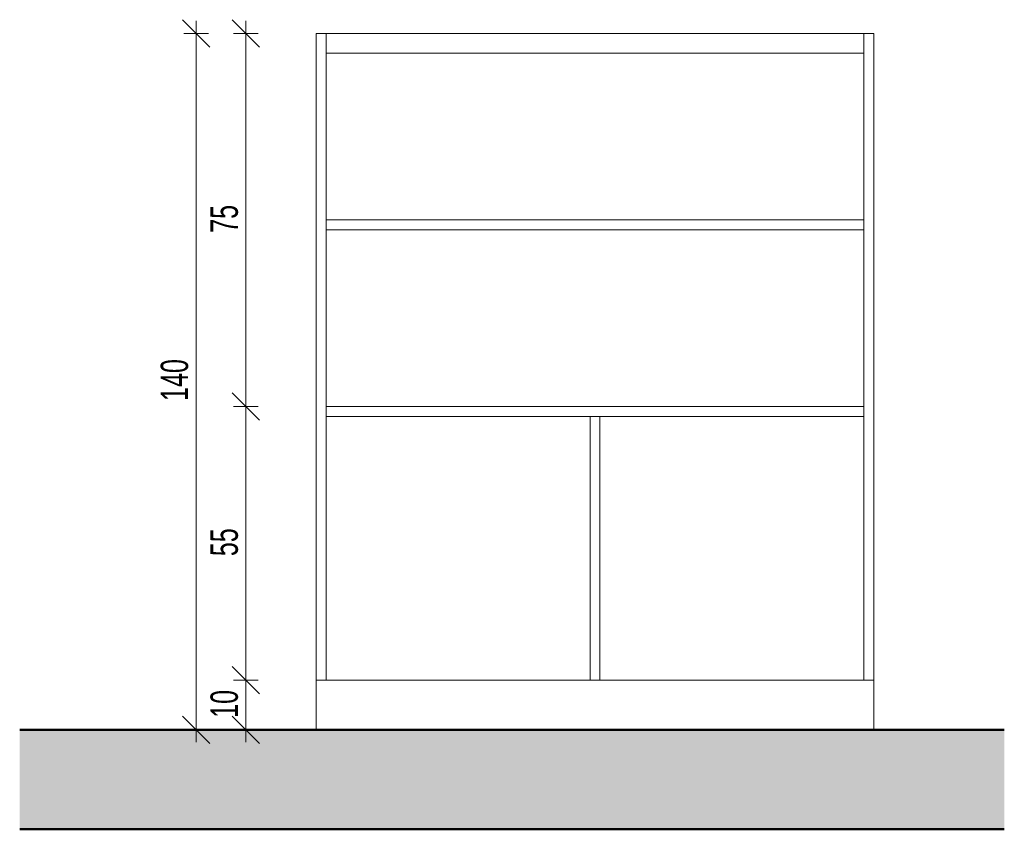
# Model space of a CAD drawing. Header units: centimetres. Extents: x 14139 to 16486, y 53 to 11774.
# Tile 4 of 7: x 15048 to 15246, y 610 to 773. Entities that reach past the tile are written whole.
import ezdxf

# ---------------------------------------------------------------- set-up
doc = ezdxf.new("R2010")
doc.units = ezdxf.units.CM
for name, color, linetype, lineweight in [('A-ANNO-DIMS', 211, 'Continuous', 9), ('A-ANNO-DIMS-25', 211, 'Continuous', 9), ('A-FLOR-FNSH', 192, 'Continuous', 50), ('A-FLOR-PATT', 8, 'Continuous', 50), ('A-GENM', 13, 'Continuous', 18)]:
    doc.layers.add(name, color=color, linetype=linetype, lineweight=lineweight)
doc.styles.add('Arial Narrow', font='ARIALN.TTF', dxfattribs={"width": 0.8, "height": 5.5})
doc.dimstyles.new('2_2mm-Centymetry-Weryfikacja', dxfattribs={"dimscale": 30.48, "dimtxt": 5.62887, "dimasz": 0.180446, "dimexe": 0.082021, "dimexo": 0.0625, "dimgap": 0, "dimtad": 1, "dimdec": 1, "dimrnd": 0.1, "dimdsep": 46, "dimtxsty": 'Arial Narrow', "dimblk1": 'OBLIQUE', "dimblk2": 'OBLIQUE', "dimsah": 1, "dimcen": 0.09, "dimdle": 0.082021, "dimazin": 2, "dimtfac": 1, "dimtdec": 4, "dimtix": 1, "dimtmove": 0, "dimatfit": 3, "dimfxl": 0.082021, "dimfxlon": 1, "dimtvp": 1, "dimtolj": 1, "dimtzin": 0, "dimarcsym": 2})

# ---------------------------------------------------------------- blocks, each defined once
blk = doc.blocks.new('FURN_St_Szafka14 - E25-S-16_Szafka-10390550-E25-S-16-2-2')
at = {"layer": 'A-GENM'}
for p, q in [((29080.13, 640), (29080.13, 770)), ((29080.13, 770), (29082.13, 770)), ((29082.13, 770), (29190.13, 770)), ((29082.13, 766), (29082.13, 770)), ((29082.13, 770), (29082.13, 640)), ((29190.13, 766), (29190.13, 770)), ((29190.13, 640), (29190.13, 770)), ((29190.13, 770), (29192.13, 770)), ((29192.13, 770), (29192.13, 640)), ((29190.13, 766), (29082.13, 766)), ((29082.13, 732.5), (29190.13, 732.5)), ((29190.13, 730.5), (29082.13, 730.5)), ((29082.13, 695), (29190.13, 695)), ((29082.13, 693), (29082.13, 695)), ((29190.13, 693), (29190.13, 695)), ((29190.13, 693), (29082.13, 693)), ((29135.13, 640), (29135.13, 693)), ((29135.13, 693), (29137.13, 693)), ((29137.13, 693), (29137.13, 640)), ((29080.13, 640), (29192.13, 640)), ((29080.13, 640), (29080.13, 630)), ((29080.13, 640), (29082.13, 640)), ((29135.13, 640), (29137.13, 640)), ((29190.13, 640), (29192.13, 640)), ((29192.13, 630), (29192.13, 640))]:
    blk.add_line(p, q, dxfattribs=at)
blk = doc.blocks.new('DIMBLOCK22-E25-S-16-2-2')
at = {"layer": 'A-ANNO-DIMS-25', "lineweight": 18}
for p, q in [((15093.32, 770), (15090.57, 772.75)), ((15093.32, 770), (15096.07, 767.25)), ((15093.32, 695), (15090.57, 697.75)), ((15093.32, 695), (15096.07, 692.25))]:
    blk.add_line(p, q, dxfattribs=at)
at = {"layer": 'A-ANNO-DIMS-25'}
for p, q in [((15093.32, 772.5), (15093.32, 695)), ((15093.32, 770), (15090.82, 770)), ((15093.32, 770), (15095.82, 770)), ((15093.32, 695), (15090.82, 695)), ((15093.32, 695), (15095.82, 695))]:
    blk.add_line(p, q, dxfattribs=at)
at = {"layer": 'A-ANNO-DIMS-25', "color": 0, "insert": (15086.21, 729.91), "char_height": 5.5, "width": 6.2186, "attachment_point": 1, "rotation": 90, "line_spacing_factor": 0.974696, "style": 'Arial Narrow'}
blk.add_mtext('75', dxfattribs=at)
blk = doc.blocks.new('_Oblique')
at = {"color": 0, "linetype": 'ByBlock', "lineweight": -2}
blk.add_line((-0.5, -0.5), (0.5, 0.5), dxfattribs=at)
blk = doc.blocks.new('DIMBLOCK23-E25-S-16-2-2')
at = {"layer": 'A-ANNO-DIMS-25', "lineweight": 18}
for p, q in [((15093.32, 695), (15090.57, 697.75)), ((15093.32, 695), (15096.07, 692.25)), ((15093.32, 640), (15090.57, 642.75)), ((15093.32, 640), (15096.07, 637.25))]:
    blk.add_line(p, q, dxfattribs=at)
at = {"layer": 'A-ANNO-DIMS-25'}
for p, q in [((15093.32, 695), (15090.82, 695)), ((15093.32, 695), (15093.32, 640)), ((15093.32, 695), (15095.82, 695)), ((15093.32, 640), (15090.82, 640)), ((15093.32, 640), (15095.82, 640))]:
    blk.add_line(p, q, dxfattribs=at)
at = {"layer": 'A-ANNO-DIMS-25', "color": 0, "insert": (15086.21, 664.91), "char_height": 5.5, "width": 6.2186, "attachment_point": 1, "rotation": 90, "line_spacing_factor": 0.974696, "style": 'Arial Narrow'}
blk.add_mtext('55', dxfattribs=at)
blk = doc.blocks.new('DIMBLOCK24-E25-S-16-2-2')
at = {"layer": 'A-ANNO-DIMS-25', "lineweight": 18}
for p, q in [((15093.32, 640), (15090.57, 642.75)), ((15093.32, 640), (15096.07, 637.25)), ((15093.32, 630), (15090.57, 632.75)), ((15093.32, 630), (15096.07, 627.25))]:
    blk.add_line(p, q, dxfattribs=at)
at = {"layer": 'A-ANNO-DIMS-25'}
for p, q in [((15093.32, 640), (15090.82, 640)), ((15093.32, 640), (15093.32, 627.5)), ((15093.32, 640), (15095.82, 640)), ((15093.32, 630), (15090.82, 630)), ((15093.32, 630), (15095.82, 630))]:
    blk.add_line(p, q, dxfattribs=at)
at = {"layer": 'A-ANNO-DIMS-25', "color": 0, "insert": (15086.21, 632.41), "char_height": 5.5, "width": 6.2186, "attachment_point": 1, "rotation": 90, "line_spacing_factor": 0.974696, "style": 'Arial Narrow'}
blk.add_mtext('10', dxfattribs=at)
blk = doc.blocks.new('DIMBLOCK25-E25-S-16-2-2')
at = {"layer": 'A-ANNO-DIMS-25', "lineweight": 18}
for p, q in [((15083.32, 770), (15080.57, 772.75)), ((15083.32, 770), (15086.07, 767.25)), ((15083.32, 630), (15080.57, 632.75)), ((15083.32, 630), (15086.07, 627.25))]:
    blk.add_line(p, q, dxfattribs=at)
at = {"layer": 'A-ANNO-DIMS-25'}
for p, q in [((15083.32, 772.5), (15083.32, 627.5)), ((15083.32, 770), (15080.82, 770)), ((15083.32, 770), (15085.82, 770)), ((15083.32, 630), (15080.82, 630)), ((15083.32, 630), (15085.82, 630))]:
    blk.add_line(p, q, dxfattribs=at)
at = {"layer": 'A-ANNO-DIMS-25', "color": 0, "insert": (15076.21, 696.11), "char_height": 5.5, "width": 9.3278, "attachment_point": 1, "rotation": 90, "line_spacing_factor": 0.974696, "style": 'Arial Narrow'}
blk.add_mtext('140', dxfattribs=at)

msp = doc.modelspace()

# ---------------------------------------------------------------- hatches: boundary and pattern name
at = {"layer": 'A-FLOR-PATT', "lineweight": 18}
msp.add_hatch(color=256, dxfattribs=at).paths.add_polyline_path([(15245.72, 610), (15245.72, 630), (15047.87, 630), (15047.87, 610)])

# ---------------------------------------------------------------- linework, layer by layer
at = {"layer": 'A-FLOR-FNSH', "color": 7}
for p, q in [((15245.72, 630), (15047.87, 630)), ((15047.87, 610), (15245.72, 610))]:
    msp.add_line(p, q, dxfattribs=at)

# ---------------------------------------------------------------- block references
at = {"layer": 'A-GENM'}
msp.add_blockref('FURN_St_Szafka14 - E25-S-16_Szafka-10390550-E25-S-16-2-2', (-13972.66, 0), dxfattribs=at)

# ---------------------------------------------------------------- dimensions: what is measured, and where the dimension line sits
at = {"layer": 'A-ANNO-DIMS'}
for base, p1, p2, override, picture, middle in [((15083.32, 630), (15085.82, 770), (15085.82, 630), {"dimpost": '<>', "dimfxl": 140}, 'DIMBLOCK25-E25-S-16-2-2', (15080.51, 700)), ((15093.32, 695), (15095.82, 770), (15095.82, 695), {"dimpost": '<>', "dimfxl": 75}, 'DIMBLOCK22-E25-S-16-2-2', (15090.52, 732.5)), ((15093.32, 640), (15095.82, 695), (15095.82, 640), {"dimpost": '<>', "dimfxl": 55}, 'DIMBLOCK23-E25-S-16-2-2', (15090.52, 667.5)), ((15093.32, 630), (15095.82, 640), (15095.82, 630), {"dimpost": '<>', "dimfxl": 10}, 'DIMBLOCK24-E25-S-16-2-2', (15090.51, 635))]:
    dim = msp.add_linear_dim(base=base, p1=p1, p2=p2, angle=90, dimstyle='2_2mm-Centymetry-Weryfikacja', override=override, dxfattribs=at)
    dim.commit()
    dim.dimension.update_dxf_attribs({"geometry": picture, "text_midpoint": middle})

doc.saveas('drawing.dxf')
